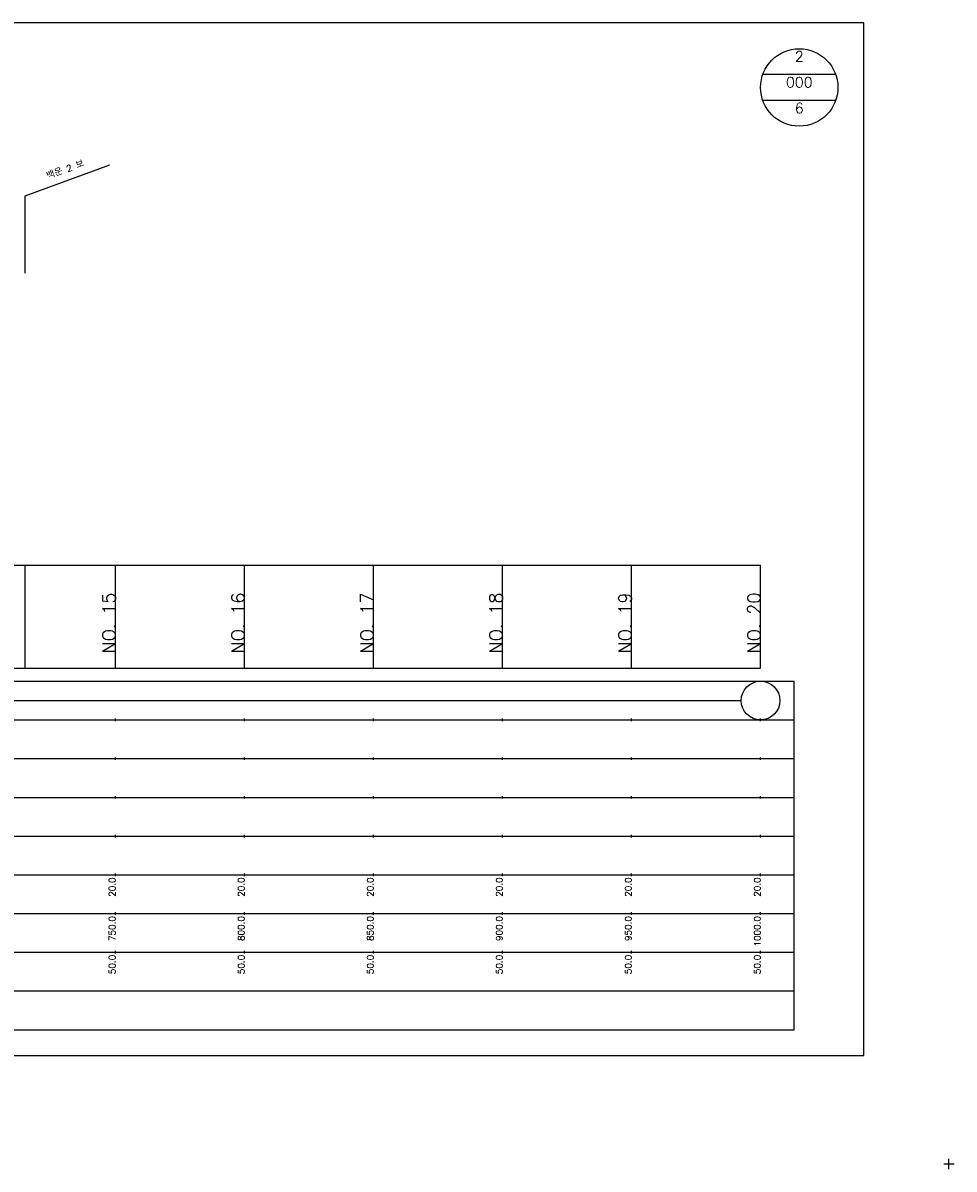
# Model space of a CAD drawing. Extents: x -2 to 685, y -2 to 925.
# Tile 4 of 4: x 324 to 685, y 481 to 925. Entities that reach past the tile are written whole.
import ezdxf
from ezdxf.enums import TextEntityAlignment as Align

# ---------------------------------------------------------------- set-up
doc = ezdxf.new("R2010")
doc.units = 0
doc.header["$LTSCALE"] = 5
for name, color, linetype in [('BOX', 5, 'CONTINUOUS'), ('DT1', 3, 'CONTINUOUS'), ('DT2', 6, 'CONTINUOUS'), ('LT1', 4, 'CONTINUOUS'), ('ST1', 7, 'CONTINUOUS')]:
    doc.layers.add(name, color=color, linetype=linetype)
doc.styles.add('GHS', font='ROMANS.shx', dxfattribs={"bigfont": 'GHS.shx'})

msp = doc.modelspace()

# ---------------------------------------------------------------- linework, layer by layer
at = {"layer": 'BOX'}
msp.add_lwpolyline([(50, 525), (650, 525), (650, 925), (50, 925), (50, 525)], dxfattribs=at)
at = {"layer": 'DT1'}
for p, q in [((360, 704.83), (360, 705.83)), ((410, 704.83), (410, 705.83)), ((460, 704.83), (460, 705.83)), ((510, 704.83), (510, 705.83)), ((560, 704.83), (560, 705.83)), ((610, 704.83), (610, 705.83))]:
    msp.add_line(p, q, dxfattribs=at)
at = {"layer": 'LT1', "linetype": 'CONTINUOUS'}
for p, q in [((325, 858), (357.89, 869.97)), ((325, 828), (325, 858))]:
    msp.add_line(p, q, dxfattribs=at)
at = {"layer": 'LT1'}
for p, q in [((325, 675), (325, 715)), ((360, 675), (360, 715)), ((410, 675), (410, 715)), ((460, 675), (460, 715)), ((510, 675), (510, 715)), ((560, 675), (560, 715)), ((610, 675), (610, 715)), ((110, 675), (610, 675)), ((360, 654.5), (360, 655.5)), ((410, 654.5), (410, 655.5)), ((460, 654.5), (460, 655.5)), ((510, 654.5), (510, 655.5)), ((560, 654.5), (560, 655.5)), ((610, 654.5), (610, 655.5)), ((360, 639.5), (360, 640.5)), ((410, 639.5), (410, 640.5)), ((460, 639.5), (460, 640.5)), ((510, 639.5), (510, 640.5)), ((560, 639.5), (560, 640.5)), ((610, 639.5), (610, 640.5)), ((360, 624.5), (360, 625.5)), ((410, 624.5), (410, 625.5)), ((460, 624.5), (460, 625.5)), ((510, 624.5), (510, 625.5)), ((560, 624.5), (560, 625.5)), ((610, 624.5), (610, 625.5)), ((360, 609.5), (360, 610.5)), ((410, 609.5), (410, 610.5)), ((460, 609.5), (460, 610.5)), ((510, 609.5), (510, 610.5)), ((560, 609.5), (560, 610.5)), ((610, 609.5), (610, 610.5)), ((360, 594.5), (360, 595.5)), ((410, 594.5), (410, 595.5)), ((460, 594.5), (460, 595.5)), ((510, 594.5), (510, 595.5)), ((560, 594.5), (560, 595.5)), ((610, 594.5), (610, 595.5)), ((360, 579.5), (360, 580.5)), ((410, 579.5), (410, 580.5)), ((460, 579.5), (460, 580.5)), ((510, 579.5), (510, 580.5)), ((560, 579.5), (560, 580.5)), ((610, 579.5), (610, 580.5)), ((360, 564.5), (360, 565.5)), ((410, 564.5), (410, 565.5)), ((460, 564.5), (460, 565.5)), ((510, 564.5), (510, 565.5)), ((560, 564.5), (560, 565.5)), ((610, 564.5), (610, 565.5))]:
    msp.add_line(p, q, dxfattribs=at)
msp.add_lwpolyline([(110, 715), (160, 715), (210, 715), (260, 715), (310, 715), (360, 715), (410, 715), (460, 715), (510, 715), (560, 715), (610, 715)], dxfattribs=at)
at = {"layer": 'ST1', "linetype": 'CONTINUOUS'}
for p, q in [((639.14, 905), (610.86, 905)), ((639.14, 895), (610.86, 895)), ((117.5, 662.5), (602.5, 662.5))]:
    msp.add_line(p, q, dxfattribs=at)
at = {"layer": 'ST1'}
for p, q in [((80, 670), (623, 670)), ((623, 535), (623, 670)), ((87.5, 655), (623, 655)), ((80, 640), (623, 640)), ((87.5, 625), (623, 625)), ((80, 610), (623, 610)), ((80, 595), (623, 595)), ((80, 580), (623, 580)), ((80, 565), (623, 565)), ((80, 550), (623, 550)), ((80, 535), (623, 535)), ((683, 481), (683, 485)), ((681, 483), (685, 483))]:
    msp.add_line(p, q, dxfattribs=at)
at = {"layer": 'ST1', "linetype": 'CONTINUOUS'}
for centre, radius in [((625, 900), 15), ((610, 662.5), 7.5)]:
    msp.add_circle(centre, radius, dxfattribs=at)

# ---------------------------------------------------------------- texts
at = {"layer": 'DT1', "linetype": 'CONTINUOUS', "style": 'GHS'}
msp.add_text('백운 2 보', height=2.5, rotation=20, dxfattribs=at).set_placement((341, 866.99), align=Align.CENTER)
at = {"layer": 'DT1', "style": 'GHS'}
for s, height, p in [('NO. 15', 5, (360, 704.33)), ('NO. 16', 5, (410, 704.33)), ('NO. 17', 5, (460, 704.33)), ('NO. 18', 5, (510, 704.33)), ('NO. 19', 5, (560, 704.33)), ('NO. 20', 5, (610, 704.33)), (' 20.0', 2.5, (360, 594)), (' 20.0', 2.5, (410, 594)), (' 20.0', 2.5, (460, 594)), (' 20.0', 2.5, (510, 594)), (' 20.0', 2.5, (560, 594)), (' 20.0', 2.5, (610, 594)), ('   750.0', 2.5, (360, 579)), ('   800.0', 2.5, (410, 579)), ('   850.0', 2.5, (460, 579)), ('   900.0', 2.5, (510, 579)), ('   950.0', 2.5, (560, 579)), ('  1000.0', 2.5, (610, 579)), ('  50.0', 2.5, (360, 564)), ('  50.0', 2.5, (410, 564)), ('  50.0', 2.5, (460, 564)), ('  50.0', 2.5, (510, 564)), ('  50.0', 2.5, (560, 564)), ('  50.0', 2.5, (610, 564))]:
    msp.add_text(s, height=height, rotation=90, dxfattribs=at).set_placement(p, align=Align.RIGHT)
at = {"layer": 'DT2', "linetype": 'CONTINUOUS', "style": 'GHS'}
for s, p in [('2', (625, 910)), ('000', (625, 900)), ('6', (625, 890))]:
    msp.add_text(s, height=4, dxfattribs=at).set_placement(p, align=Align.CENTER)

doc.saveas('drawing.dxf')
